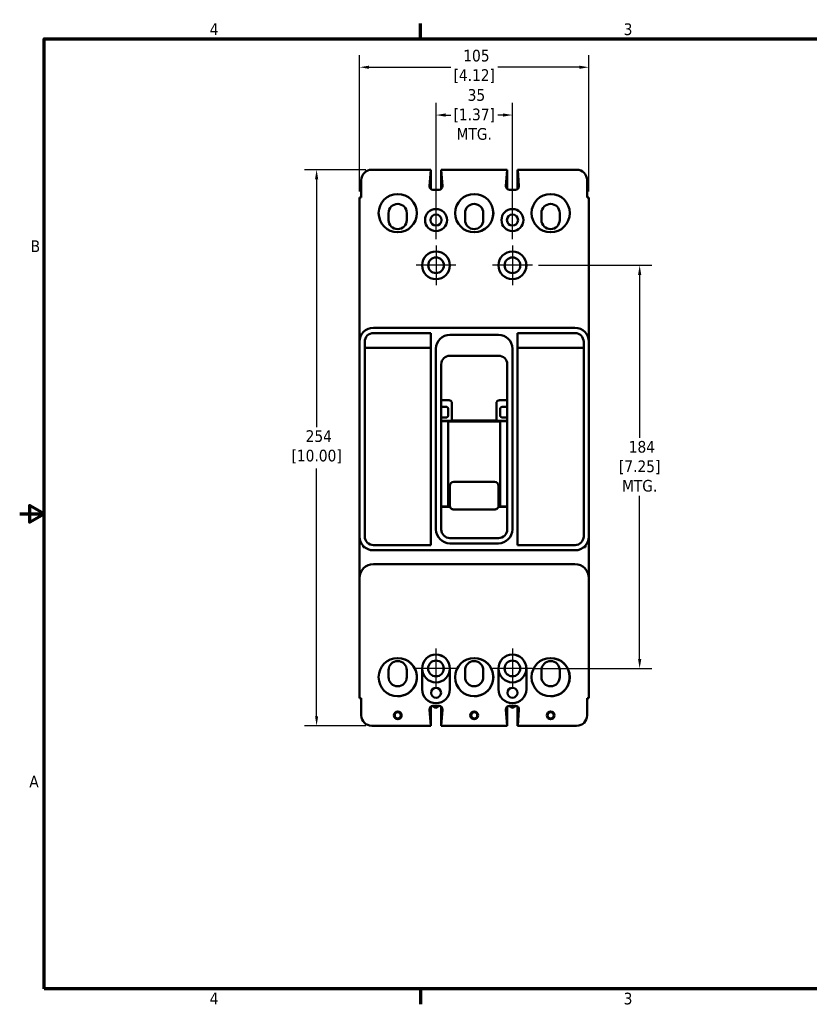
# Model space of a CAD drawing. Header units: inches. Extents: x 0.2 to 29.5, y 0.6 to 18.6.
# Tile 1 of 21: x 0.2 to 14.4, y 0.8 to 18.5. Entities that reach past the tile are written whole.
import ezdxf

# ---------------------------------------------------------------- set-up
doc = ezdxf.new("R2010")
doc.units = ezdxf.units.IN
doc.header["$LTSCALE"] = 1.75
doc.header["$MEASUREMENT"] = 0
for name, color, linetype, lineweight in [('Border (ANSI)', 7, 'Continuous', 70), ('Center Mark (ANSI)', 7, 'Continuous', 25), ('Dimension (ANSI)', 7, 'Continuous', 25), ('Visible (ANSI)', 7, 'Continuous', 50)]:
    doc.layers.add(name, color=color, linetype=linetype, lineweight=lineweight)
doc.styles.add('Note Text (ANSI)', font='TAHOMA.TTF')
doc.dimstyles.new('Default (ANSI)', dxfattribs={"dimscale": 1.75, "dimtxt": 0.12, "dimasz": 0.098425, "dimexe": 0.125, "dimexo": 0.0625, "dimgap": 0.031496, "dimtad": 0, "dimtih": 1, "dimtoh": 1, "dimlfac": 25.4, "dimrnd": 1e-08, "dimzin": 12, "dimdsep": 46, "dimtxsty": 'Note Text (ANSI)', "dimcen": 0.09, "dimdle": 0.393701, "dimclrd": 256, "dimclre": 256, "dimclrt": 256, "dimadec": 0, "dimazin": 1, "dimtfac": 1, "dimtofl": 0, "dimtmove": 0, "dimatfit": 3, "dimfxl": 1, "dimtolj": 1, "dimtzin": 4, "dimlwd": -1, "dimlwe": -1, "dimarcsym": 0})

# ---------------------------------------------------------------- blocks, each defined once
blk = doc.blocks.new('Borders Default Border')
at = {"layer": 'Border (ANSI)'}
for p, q in [((4.25, 10.38), (4.25, 10.54)), ((4.25, 0.62), (4.25, 0.46))]:
    blk.add_line(p, q, dxfattribs=at)
at = {"layer": 'Border (ANSI)', "flags": 128}
for points in [[(0.38, 0.62), (0.38, 10.38), (16.62, 10.38), (16.62, 0.62), (0.38, 0.62)], [(0.13, 5.5), (0.38, 5.5), (0.23, 5.587), (0.23, 5.413), (0.38, 5.5)]]:
    blk.add_lwpolyline(points, dxfattribs=at)
at = {"layer": 'Border (ANSI)', "char_height": 0.12, "attachment_point": 7, "style": 'Note Text (ANSI)'}
for s, insert in [('4', (2.083, 10.42)), ('3', (6.338, 10.417)), ('B', (0.243, 8.19)), ('A', (0.229, 2.69)), ('4', (2.083, 0.46)), ('3', (6.338, 0.457))]:
    blk.add_mtext(s, dxfattribs=dict(at, insert=insert))
blk = doc.blocks.new('*D10')
at = {"layer": 'Defpoints', "color": 0, "transparency": 16777216}
for p in [(9.45, 14.094), (9.341, 6.844), (11.379, 6.844)]:
    blk.add_point(p, dxfattribs=at)
at = {"layer": 'Dimension (ANSI)', "transparency": 16777216}
for p, q in [((9.559, 14.094), (11.598, 14.094)), ((11.379, 13.922), (11.379, 10.99)), ((11.379, 7.016), (11.379, 9.948)), ((9.45, 6.844), (11.598, 6.844))]:
    blk.add_line(p, q, dxfattribs=at)
for points in [[(11.35, 13.922), (11.408, 13.922), (11.379, 14.094)], [(11.35, 7.016), (11.408, 7.016), (11.379, 6.844)]]:
    blk.add_solid(points, dxfattribs=at)
at = {"layer": 'Dimension (ANSI)', "transparency": 16777216, "insert": (11.379, 10.935), "char_height": 0.21, "attachment_point": 2, "style": 'Note Text (ANSI)'}
blk.add_mtext('\\A1; 184\\P[7.25]{\\PMTG.}', dxfattribs=at)
blk = doc.blocks.new('*D11')
at = {"layer": 'Defpoints', "color": 0, "transparency": 16777216}
for p in [(9.091, 16.796), (7.716, 14.453), (9.091, 14.453)]:
    blk.add_point(p, dxfattribs=at)
at = {"layer": 'Dimension (ANSI)', "transparency": 16777216}
for p, q in [((7.716, 14.563), (7.716, 17.015)), ((9.091, 14.563), (9.091, 17.015)), ((7.888, 16.796), (7.981, 16.796)), ((8.918, 16.796), (8.826, 16.796))]:
    blk.add_line(p, q, dxfattribs=at)
for points in [[(7.888, 16.825), (7.888, 16.767), (7.716, 16.796)], [(8.918, 16.825), (8.918, 16.767), (9.091, 16.796)]]:
    blk.add_solid(points, dxfattribs=at)
at = {"layer": 'Dimension (ANSI)', "transparency": 16777216, "insert": (8.403, 17.262), "char_height": 0.21, "attachment_point": 2, "style": 'Note Text (ANSI)'}
blk.add_mtext('\\A1; 35\\P[1.37]{\\PMTG.}', dxfattribs=at)
blk = doc.blocks.new('*D12')
at = {"layer": 'Defpoints', "color": 0, "transparency": 16777216}
for p in [(10.465, 17.656), (6.34, 15.313), (10.465, 15.313)]:
    blk.add_point(p, dxfattribs=at)
at = {"layer": 'Dimension (ANSI)', "transparency": 16777216}
for p, q in [((6.34, 15.422), (6.34, 17.874)), ((10.465, 15.422), (10.465, 17.874)), ((6.512, 17.656), (7.98, 17.656)), ((10.293, 17.656), (8.825, 17.656))]:
    blk.add_line(p, q, dxfattribs=at)
for points in [[(6.512, 17.684), (6.512, 17.627), (6.34, 17.656)], [(10.293, 17.684), (10.293, 17.627), (10.465, 17.656)]]:
    blk.add_solid(points, dxfattribs=at)
at = {"layer": 'Dimension (ANSI)', "transparency": 16777216, "insert": (8.403, 17.97), "char_height": 0.21, "attachment_point": 2, "style": 'Note Text (ANSI)'}
blk.add_mtext('\\A1; 105\\P[4.12]', dxfattribs=at)
blk = doc.blocks.new('*D13')
at = {"layer": 'Defpoints', "color": 0, "transparency": 16777216}
for p in [(5.568, 15.813), (6.56, 15.813), (6.56, 5.813)]:
    blk.add_point(p, dxfattribs=at)
at = {"layer": 'Dimension (ANSI)', "transparency": 16777216}
for p, q in [((6.451, 15.813), (5.35, 15.813)), ((5.568, 15.641), (5.568, 11.183)), ((5.568, 5.985), (5.568, 10.443)), ((6.451, 5.813), (5.35, 5.813))]:
    blk.add_line(p, q, dxfattribs=at)
for points in [[(5.54, 15.641), (5.597, 15.641), (5.568, 15.813)], [(5.54, 5.985), (5.597, 5.985), (5.568, 5.813)]]:
    blk.add_solid(points, dxfattribs=at)
at = {"layer": 'Dimension (ANSI)', "transparency": 16777216, "insert": (5.568, 11.128), "char_height": 0.21, "attachment_point": 2, "style": 'Note Text (ANSI)'}
blk.add_mtext('\\A1; 254\\P[10.00]', dxfattribs=at)

msp = doc.modelspace()

# ---------------------------------------------------------------- linework, layer by layer
at = {"layer": 'Center Mark (ANSI)', "linetype": 'Continuous'}
for p, q in [((7.716, 14.453), (7.716, 13.735)), ((9.091, 14.453), (9.091, 13.735)), ((8.075, 14.094), (7.356, 14.094)), ((9.45, 14.094), (8.731, 14.094)), ((7.715, 7.203), (7.715, 6.485)), ((9.09, 7.203), (9.09, 6.485)), ((8.074, 6.844), (7.356, 6.844)), ((9.449, 6.844), (8.731, 6.844))]:
    msp.add_line(p, q, dxfattribs=at)
at = {"layer": 'Visible (ANSI)'}
for p, q in [((7.621, 15.813), (6.56, 15.813)), ((7.621, 15.813), (7.598, 15.521)), ((7.621, 15.813), (7.621, 15.813)), ((7.622, 15.467), (7.622, 15.813)), ((8.997, 15.813), (7.809, 15.813)), ((7.831, 15.521), (7.809, 15.813)), ((7.809, 15.468), (7.809, 15.807)), ((7.81, 15.469), (7.81, 15.8)), ((8.974, 15.521), (8.997, 15.813)), ((8.997, 15.468), (8.997, 15.813)), ((9.184, 15.813), (9.185, 15.813)), ((9.184, 15.468), (9.184, 15.813)), ((10.245, 15.813), (9.185, 15.813)), ((9.185, 15.813), (9.207, 15.521)), ((9.185, 15.468), (9.185, 15.813)), ((6.372, 15.625), (6.372, 15.313)), ((10.433, 15.625), (10.433, 15.313)), ((7.66, 15.454), (7.77, 15.454)), ((9.146, 15.454), (9.036, 15.454)), ((6.34, 15.313), (6.372, 15.313)), ((6.34, 12.719), (6.34, 15.313)), ((10.465, 15.313), (10.433, 15.313)), ((10.465, 12.719), (10.465, 15.313)), ((7.371, 15.014), (7.371, 15.051)), ((10.121, 15.014), (10.121, 15.051)), ((6.863, 15.033), (6.863, 14.908)), ((7.191, 14.908), (7.191, 15.033)), ((8.238, 15.033), (8.238, 14.908)), ((8.566, 14.908), (8.566, 15.033)), ((9.613, 15.033), (9.613, 14.908)), ((9.941, 14.908), (9.941, 15.033)), ((6.59, 12.969), (10.215, 12.969)), ((7.622, 12.875), (6.59, 12.875)), ((7.622, 9.063), (7.622, 12.875)), ((7.965, 12.844), (8.84, 12.844)), ((9.184, 12.875), (9.184, 9.063)), ((10.216, 12.875), (9.184, 12.875)), ((6.34, 9.219), (6.34, 12.719)), ((6.434, 12.719), (6.434, 9.219)), ((6.434, 12.608), (7.622, 12.608)), ((7.715, 9.344), (7.715, 12.594)), ((9.09, 12.594), (9.09, 9.344)), ((9.184, 12.608), (10.372, 12.608)), ((10.372, 9.219), (10.372, 12.719)), ((10.465, 12.719), (10.465, 9.219)), ((8.841, 12.469), (7.965, 12.469)), ((7.809, 12.313), (7.809, 9.344)), ((8.997, 9.344), (8.997, 12.313)), ((7.956, 11.666), (7.809, 11.666)), ((7.887, 11.547), (7.809, 11.547)), ((7.903, 11.547), (7.887, 11.547)), ((7.934, 11.49), (7.934, 11.516)), ((8.002, 11.609), (8.002, 11.302)), ((8.803, 11.302), (8.803, 11.609)), ((8.997, 11.666), (8.849, 11.666)), ((8.872, 11.49), (8.872, 11.516)), ((8.903, 11.547), (8.918, 11.547)), ((8.997, 11.547), (8.918, 11.547)), ((7.887, 11.359), (7.809, 11.359)), ((7.903, 11.359), (7.887, 11.359)), ((7.934, 11.49), (7.934, 11.416)), ((7.934, 11.416), (7.934, 11.39)), ((8.872, 11.416), (8.872, 11.49)), ((8.872, 11.416), (8.872, 11.39)), ((8.903, 11.359), (8.918, 11.359)), ((8.918, 11.359), (8.997, 11.359)), ((7.809, 11.296), (7.924, 11.296)), ((7.809, 11.293), (7.934, 11.293)), ((7.934, 11.293), (7.934, 9.757)), ((7.934, 11.284), (8.872, 11.284)), ((8, 11.302), (8.002, 11.302)), ((8.002, 11.302), (8.803, 11.302)), ((8.806, 11.302), (8.803, 11.302)), ((8.872, 11.293), (8.997, 11.293)), ((8.872, 11.293), (8.872, 9.757)), ((8.997, 11.296), (8.881, 11.296)), ((7.965, 10.128), (7.965, 9.941)), ((8.035, 10.2), (8.77, 10.2)), ((8.84, 9.941), (8.84, 10.128)), ((7.965, 9.941), (7.965, 9.772)), ((8.84, 9.772), (8.84, 9.941)), ((7.809, 9.757), (7.934, 9.757)), ((7.969, 9.75), (7.809, 9.75)), ((7.934, 9.765), (7.966, 9.765)), ((8.997, 9.75), (8.836, 9.75)), ((8.84, 9.765), (8.872, 9.765)), ((8.872, 9.757), (8.997, 9.757)), ((8.035, 9.703), (8.77, 9.703)), ((6.403, 9.054), (6.403, 9.023)), ((6.59, 9.063), (7.622, 9.063)), ((7.965, 9.188), (8.841, 9.188)), ((8.84, 9.094), (7.965, 9.094)), ((9.184, 9.063), (10.216, 9.063)), ((10.403, 9.023), (10.403, 9.054)), ((6.34, 8.983), (6.34, 8.705)), ((6.435, 9.023), (6.403, 9.023)), ((6.59, 8.969), (10.215, 8.969)), ((10.403, 9.023), (10.37, 9.023)), ((10.465, 8.983), (10.465, 8.705)), ((6.59, 8.719), (10.215, 8.719)), ((6.34, 6.313), (6.34, 8.469)), ((10.465, 8.469), (10.465, 6.313)), ((6.863, 6.813), (6.863, 6.688)), ((7.191, 6.688), (7.191, 6.813)), ((7.466, 6.844), (7.466, 6.47)), ((7.966, 6.47), (7.966, 6.844)), ((8.238, 6.813), (8.238, 6.688)), ((8.566, 6.688), (8.566, 6.813)), ((8.841, 6.844), (8.841, 6.47)), ((9.341, 6.47), (9.341, 6.844)), ((9.613, 6.813), (9.613, 6.688)), ((9.941, 6.688), (9.941, 6.813)), ((6.34, 6.313), (6.372, 6.313)), ((6.372, 6.001), (6.372, 6.313)), ((7.09, 6.35), (7.09, 6.35)), ((8.466, 6.35), (8.466, 6.35)), ((9.841, 6.35), (9.841, 6.35)), ((10.433, 6.001), (10.433, 6.313)), ((10.465, 6.313), (10.433, 6.313)), ((7.599, 6.105), (7.622, 5.813)), ((7.621, 5.82), (7.621, 6.158)), ((7.715, 6.134), (7.65, 6.171)), ((7.771, 6.172), (7.661, 6.172)), ((7.78, 6.171), (7.715, 6.134)), ((7.809, 5.813), (7.809, 6.159)), ((7.81, 5.813), (7.832, 6.105)), ((8.974, 6.105), (8.997, 5.813)), ((8.996, 5.82), (8.996, 6.158)), ((9.09, 6.134), (9.025, 6.171)), ((9.146, 6.172), (9.036, 6.172)), ((9.155, 6.171), (9.09, 6.134)), ((9.184, 5.813), (9.184, 6.159)), ((9.185, 5.813), (9.207, 6.105)), ((7.622, 5.813), (6.56, 5.813)), ((7.81, 5.813), (7.809, 5.813)), ((8.997, 5.813), (7.81, 5.813)), ((9.185, 5.813), (9.184, 5.813)), ((10.245, 5.813), (9.185, 5.813))]:
    msp.add_line(p, q, dxfattribs=at)
for centre, radius in [((7.028, 15.032), 0.344), ((8.403, 15.032), 0.344), ((9.778, 15.032), 0.344), ((7.716, 14.907), 0.198), ((9.091, 14.907), 0.198), ((7.716, 14.907), 0.1), ((9.091, 14.907), 0.1), ((7.716, 14.094), 0.25), ((9.091, 14.094), 0.25), ((7.716, 14.094), 0.141), ((9.091, 14.094), 0.141), ((7.028, 6.688), 0.344), ((7.715, 6.844), 0.141), ((8.403, 6.688), 0.344), ((9.09, 6.844), 0.141), ((9.778, 6.688), 0.344), ((7.716, 6.407), 0.09), ((9.091, 6.407), 0.09), ((7.028, 6.001), 0.07), ((7.028, 6.001), 0.055), ((8.403, 6.001), 0.07), ((8.403, 6.001), 0.055), ((9.778, 6.001), 0.07), ((9.778, 6.001), 0.055)]:
    msp.add_circle(centre, radius, dxfattribs=at)
for centre, radius, start, end in [((6.56, 15.625), 0.188, 90, 180), ((10.245, 15.625), 0.188, 0, 90), ((7.66, 15.516), 0.062, 175.5356, 270), ((7.77, 15.516), 0.062, 270, 4.4644), ((9.036, 15.516), 0.062, 175.5356, 270), ((9.146, 15.516), 0.062, 270, 4.4644), ((8.402, 15.032), 0.344, 270.0416, 89.9584), ((7.027, 15.033), 0.164, 0, 180), ((8.402, 15.033), 0.164, 0, 180), ((9.777, 15.033), 0.164, 0, 180), ((7.027, 14.908), 0.164, 180, 0), ((8.402, 14.908), 0.164, 180, 0), ((9.777, 14.908), 0.164, 180, 0), ((7.715, 14.094), 0.25, 270.0573, 89.9427), ((9.09, 14.094), 0.25, 270.0573, 89.9427), ((6.59, 12.719), 0.25, 90, 180), ((10.215, 12.719), 0.25, 0, 90), ((6.59, 12.719), 0.156, 90, 180), ((7.965, 12.594), 0.25, 90, 180), ((8.84, 12.594), 0.25, 0, 90), ((10.216, 12.719), 0.156, 0, 90), ((7.965, 12.313), 0.156, 90, 180), ((8.841, 12.313), 0.156, 0, 90), ((6.59, 9.219), 0.25, 180, 270), ((6.59, 9.219), 0.156, 180, 270), ((7.965, 9.344), 0.25, 180, 270), ((7.965, 9.344), 0.156, 180, 270), ((8.84, 9.344), 0.25, 270, 0), ((8.841, 9.344), 0.156, 270, 0), ((10.215, 9.219), 0.25, 270, 0), ((10.216, 9.219), 0.156, 270, 0), ((6.59, 8.469), 0.25, 90, 180), ((10.215, 8.469), 0.25, 0, 90), ((7.716, 6.844), 0.25, 0, 180), ((7.715, 6.844), 0.25, 270.0573, 89.9427), ((9.091, 6.844), 0.25, 0, 180), ((9.09, 6.844), 0.25, 270.0573, 89.9427), ((7.027, 6.813), 0.164, 0, 180), ((7.027, 6.688), 0.344, 280.468, 89.9167), ((8.402, 6.813), 0.164, 0, 180), ((8.402, 6.688), 0.344, 280.6374, 89.9167), ((9.777, 6.813), 0.164, 0, 180), ((9.777, 6.688), 0.344, 280.6374, 89.9167), ((7.716, 6.844), 0.25, 180, 0), ((9.091, 6.844), 0.25, 180, 0), ((7.027, 6.688), 0.164, 180, 0), ((8.402, 6.688), 0.164, 180, 0), ((9.777, 6.688), 0.164, 180, 0), ((7.716, 6.47), 0.25, 180, 0), ((9.091, 6.47), 0.25, 180, 0), ((7.027, 6.688), 0.344, 270.0416, 280.468), ((8.402, 6.688), 0.344, 270.0416, 280.6374), ((9.777, 6.688), 0.344, 270.0416, 280.6374), ((7.661, 6.11), 0.062, 90, 184.4644), ((7.771, 6.11), 0.062, 355.5356, 90), ((9.036, 6.11), 0.062, 90, 184.4644), ((9.146, 6.11), 0.062, 355.5356, 90), ((6.56, 6.001), 0.188, 180, 270), ((10.245, 6.001), 0.188, 270, 0)]:
    msp.add_arc(centre, radius, start, end, dxfattribs=at)
for centre, major_axis, ratio, start_param, end_param in [((7.931, 11.578), (0.0474, 0.082), 0.654654, 5.435123, 6.644552), ((8.875, 11.578), (-0.0474, 0.082), 0.654654, 5.921818, 7.131247), ((7.944, 11.305), (0.0698, 0.0028), 0.131496, 4.420047, 5.629477), ((8.861, 11.305), (-0.0698, 0.0028), 0.131496, 0.653709, 1.863138), ((8.035, 10.128), (0, 0.0725), 0.965926, 0, 1.570796), ((8.77, 10.128), (0, 0.0725), 0.965926, 4.712389, 6.283185)]:
    msp.add_ellipse(centre, major_axis=major_axis, ratio=ratio, start_param=start_param, end_param=end_param, dxfattribs=at)
for points, knots in [([(7.934, 11.516), (7.934, 11.519), (7.933, 11.522), (7.932, 11.528), (7.93, 11.532), (7.925, 11.538), (7.922, 11.541), (7.915, 11.545), (7.911, 11.546), (7.906, 11.547), (7.904, 11.547), (7.903, 11.547)], [0.0462999, 0.0462999, 0.0462999, 0.0462999, 0.0670003, 0.0670003, 0.0968668, 0.0968668, 0.1267332, 0.1267332, 0.1531714, 0.1531714, 0.1664701, 0.1664701, 0.1664701, 0.1664701]), ([(8.872, 11.516), (8.872, 11.517), (8.872, 11.518), (8.872, 11.522), (8.873, 11.524), (8.875, 11.53), (8.876, 11.533), (8.881, 11.539), (8.884, 11.541), (8.89, 11.545), (8.894, 11.546), (8.899, 11.547), (8.901, 11.547), (8.903, 11.547)], [-0.2115265, -0.2115265, -0.2115265, -0.2115265, -0.2030238, -0.2030238, -0.1846615, -0.1846615, -0.1579351, -0.1579351, -0.1312088, -0.1312088, -0.1042137, -0.1042137, -0.0912279, -0.0912279, -0.0912279, -0.0912279]), ([(7.903, 11.359), (7.904, 11.359), (7.906, 11.359), (7.911, 11.36), (7.915, 11.362), (7.921, 11.365), (7.925, 11.368), (7.93, 11.374), (7.932, 11.378), (7.933, 11.385), (7.934, 11.387), (7.934, 11.39)], [-0.1664748, -0.1664748, -0.1664748, -0.1664748, -0.1531762, -0.1531762, -0.126738, -0.126738, -0.0970912, -0.0970912, -0.0674444, -0.0674444, -0.0463193, -0.0463193, -0.0463193, -0.0463193]), ([(8.903, 11.359), (8.901, 11.359), (8.899, 11.359), (8.894, 11.36), (8.89, 11.362), (8.884, 11.365), (8.881, 11.367), (8.876, 11.373), (8.875, 11.376), (8.873, 11.382), (8.872, 11.384), (8.872, 11.388), (8.872, 11.389), (8.872, 11.39)], [-0.4753479, -0.4753479, -0.4753479, -0.4753479, -0.4623621, -0.4623621, -0.4353671, -0.4353671, -0.4086407, -0.4086407, -0.3819144, -0.3819144, -0.363552, -0.363552, -0.3550494, -0.3550494, -0.3550494, -0.3550494]), ([(8.035, 9.703), (8.028, 9.703), (8.021, 9.704), (8.007, 9.708), (8, 9.712), (7.988, 9.72), (7.983, 9.726), (7.974, 9.738), (7.971, 9.745), (7.966, 9.758), (7.965, 9.765), (7.965, 9.772)], [0, 0, 0, 0, 0.0541218, 0.0541218, 0.1098788, 0.1098788, 0.1686249, 0.1686249, 0.2241056, 0.2241056, 0.2775157, 0.2775157, 0.2775157, 0.2775157]), ([(8.84, 9.772), (8.84, 9.765), (8.839, 9.758), (8.835, 9.745), (8.831, 9.738), (8.823, 9.726), (8.817, 9.72), (8.805, 9.712), (8.798, 9.708), (8.785, 9.704), (8.777, 9.703), (8.77, 9.703)], [0, 0, 0, 0, 0.0535884, 0.0535884, 0.1088459, 0.1088459, 0.1673002, 0.1673002, 0.2228299, 0.2228299, 0.2775164, 0.2775164, 0.2775164, 0.2775164]), ([(6.34, 9.219), (6.34, 9.198), (6.34, 9.174), (6.34, 9.125), (6.34, 9.1), (6.34, 9.062), (6.34, 9.047), (6.34, 9.014), (6.34, 8.998), (6.34, 8.983)], [-2.0568667, -2.0568667, -2.0568667, -2.0568667, -1.8640731, -1.8640731, -1.6712796, -1.6712796, -1.5563748, -1.5563748, -1.4414699, -1.4414699, -1.4414699, -1.4414699]), ([(10.465, 9.219), (10.465, 9.198), (10.465, 9.174), (10.465, 9.125), (10.465, 9.1), (10.465, 9.062), (10.465, 9.047), (10.465, 9.014), (10.465, 8.998), (10.465, 8.983)], [0, 0, 0, 0, 0.1927936, 0.1927936, 0.3855871, 0.3855871, 0.5004919, 0.5004919, 0.6153968, 0.6153968, 0.6153968, 0.6153968]), ([(6.34, 8.469), (6.34, 8.491), (6.34, 8.514), (6.34, 8.563), (6.34, 8.588), (6.34, 8.626), (6.34, 8.642), (6.34, 8.674), (6.34, 8.69), (6.34, 8.705)], [0, 0, 0, 0, 0.1927936, 0.1927936, 0.3855871, 0.3855871, 0.5004919, 0.5004919, 0.6153968, 0.6153968, 0.6153968, 0.6153968]), ([(10.465, 8.469), (10.465, 8.491), (10.465, 8.514), (10.465, 8.563), (10.465, 8.588), (10.465, 8.626), (10.465, 8.642), (10.465, 8.674), (10.465, 8.69), (10.465, 8.705)], [-2.0568667, -2.0568667, -2.0568667, -2.0568667, -1.8640731, -1.8640731, -1.6712796, -1.6712796, -1.5563748, -1.5563748, -1.4414699, -1.4414699, -1.4414699, -1.4414699])]:
    msp.add_open_spline(points, degree=3, knots=knots, dxfattribs=at)

# ---------------------------------------------------------------- block references
at = {"xscale": 1.75, "yscale": 1.75, "zscale": 1.75}
msp.add_blockref('Borders Default Border', (0, 0), dxfattribs=at)

# ---------------------------------------------------------------- dimensions: what is measured, and where the dimension line sits
at = {"layer": 'Dimension (ANSI)'}
for base, p1, p2, angle, text, override, picture, middle in [((10.465, 17.656), (6.34, 15.313), (10.465, 15.313), 180, ' <>\\X[4.12]', {"dimtih": 0, "dimtoh": 0, "dimdec": 0, "dimlfac": 25.4, "dimpost": '\\X', "dimtp": 0, "dimtm": 0, "dimtdec": 2, "dimatfit": 1, "dimtvp": -0.25}, '*D12', (8.403, 17.656)), ((9.091, 16.796), (7.716, 14.453), (9.091, 14.453), 180, ' <>\\X[1.37]{\\PMTG.}', {"dimtih": 0, "dimtoh": 0, "dimdec": 0, "dimlfac": 25.4, "dimpost": '\\X', "dimtp": 0, "dimtm": 0, "dimtdec": 2, "dimatfit": 1, "dimtvp": -0.333333}, '*D11', (8.403, 16.796)), ((5.568, 15.813), (6.56, 5.813), (6.56, 15.813), 90, ' <>\\X[10.00]', {"dimdec": 0, "dimlfac": 25.4, "dimpost": '\\X', "dimtp": 0, "dimtm": 0, "dimtdec": 2, "dimatfit": 1, "dimtvp": -0.25}, '*D13', (5.568, 10.813)), ((11.379, 6.844), (9.45, 14.094), (9.341, 6.844), 90, ' <>\\X[7.25]{\\PMTG.}', {"dimdec": 0, "dimlfac": 25.4, "dimpost": '\\X', "dimtp": 0, "dimtm": 0, "dimtdec": 2, "dimatfit": 1, "dimtvp": -0.333333}, '*D10', (11.379, 10.469))]:
    dim = msp.add_linear_dim(base=base, p1=p1, p2=p2, angle=angle, text=text, dimstyle='Default (ANSI)', override=override, dxfattribs=at)
    dim.commit()
    dim.dimension.update_dxf_attribs({"geometry": picture, "text_midpoint": middle, "dimtype": 160})

doc.saveas('drawing.dxf')
